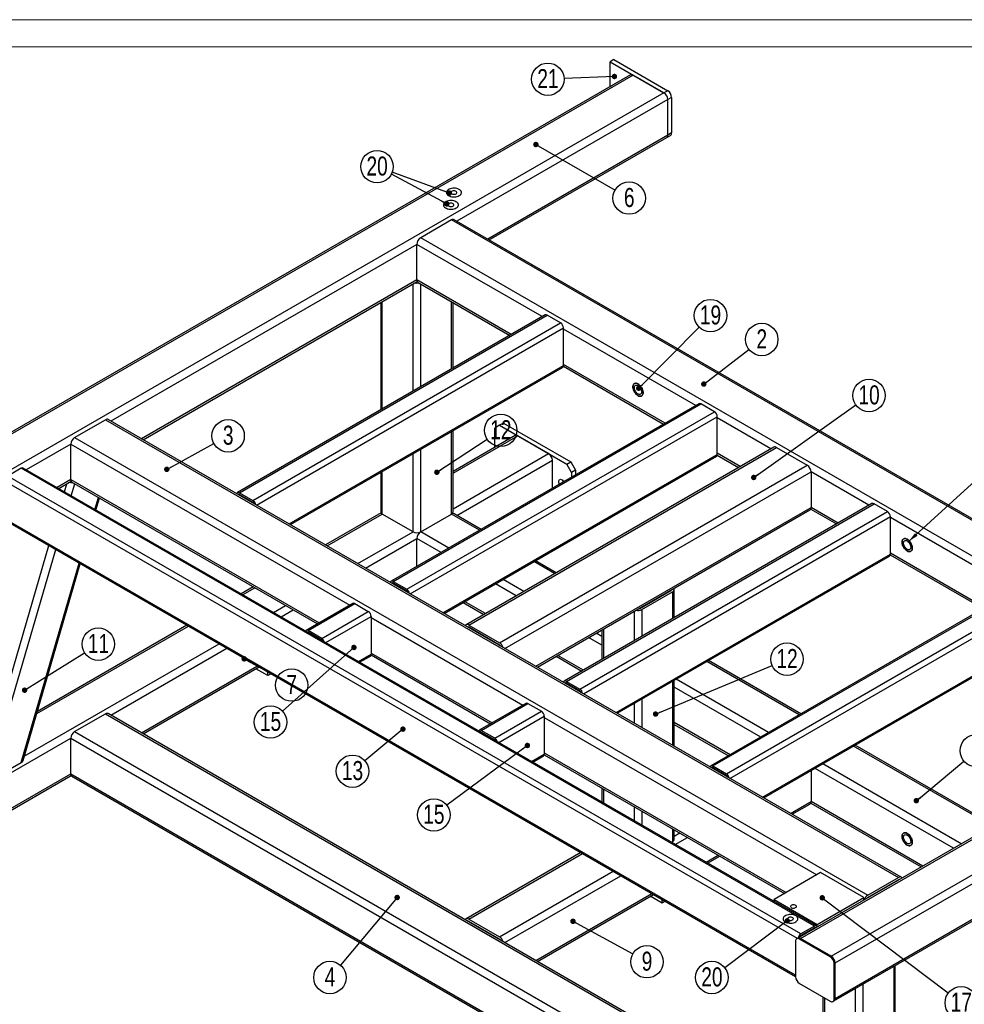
# Model space of a CAD drawing. Header units: millimetres. Extents: x 0 to 841, y 0 to 594.
# Tile 6 of 14: x 91 to 265, y 413 to 594. Entities that reach past the tile are written whole.
import ezdxf

# ---------------------------------------------------------------- set-up
doc = ezdxf.new("R2010")
doc.units = ezdxf.units.MM
doc.layers.add('NOTES', color=6, linetype='Continuous')
doc.layers.add('TRAIT-FORT', color=4, linetype='Continuous', lineweight=25)
doc.styles.add('SLDTEXTSTYLE0', font='TXT', dxfattribs={"width": 0.75})
doc.dimstyles.new('SLDDIMSTYLE5', dxfattribs={"dimtxt": 0.18, "dimasz": 1, "dimexe": 0, "dimexo": 0.0625, "dimgap": 0, "dimtad": 0, "dimtih": 1, "dimtoh": 1, "dimdec": 0, "dimrnd": 1e-09, "dimzin": 0, "dimdsep": 46, "dimtxsty": 'Standard', "dimblk1": 'DOT', "dimblk2": 'DOT', "dimsah": 1, "dimcen": 0.09, "dimadec": 0, "dimazin": 0, "dimtfac": 1, "dimtdec": 0, "dimtofl": 0, "dimtmove": 0, "dimatfit": 3, "dimldrblk": 'DOT', "dimfxl": 1, "dimfrac": 2, "dimtolj": 1, "dimtzin": 0, "dimarcsym": 0})
doc.dimstyles.new('SLDDIMSTYLE6', dxfattribs={"dimtxt": 0.18, "dimasz": 2, "dimexe": 0, "dimexo": 0.0625, "dimgap": 0, "dimtad": 0, "dimtih": 1, "dimtoh": 1, "dimdec": 0, "dimrnd": 1e-09, "dimzin": 0, "dimdsep": 46, "dimtxsty": 'Standard', "dimsah": 1, "dimcen": 0.09, "dimadec": 0, "dimazin": 0, "dimtfac": 2, "dimtdec": 0, "dimtofl": 0, "dimtmove": 0, "dimatfit": 3, "dimfxl": 1, "dimfrac": 2, "dimtolj": 1, "dimtzin": 0, "dimarcsym": 0})

# ---------------------------------------------------------------- blocks, each defined once
blk = doc.blocks.new('SW_NOTE_3')
at = {"layer": 'NOTES', "color": 0}
blk.add_circle((2.36, 1.82), 2.98, dxfattribs=at)
at = {"layer": 'NOTES', "color": 0, "insert": (2.37, 3.68), "char_height": 3.5, "attachment_point": 2, "style": 'SLDTEXTSTYLE0'}
blk.add_mtext('2', dxfattribs=at)
blk = doc.blocks.new('_Dot')
at = {"color": 0, "linetype": 'ByBlock', "lineweight": -2}
blk.add_line((-0.5, 0), (-1, 0), dxfattribs=at)
at = {"color": 0, "linetype": 'ByBlock', "const_width": 0.5}
blk.add_lwpolyline([(-0.25, 0, 1), (0.25, 0, 1)], format="xyb", close=True, dxfattribs=at)
blk = doc.blocks.new('SW_NOTE_4')
at = {"layer": 'NOTES', "color": 0}
blk.add_circle((-1.92, -2.28), 2.98, dxfattribs=at)
at = {"layer": 'NOTES', "color": 0, "insert": (-1.91, -0.42), "char_height": 3.5, "attachment_point": 2, "style": 'SLDTEXTSTYLE0'}
blk.add_mtext('4', dxfattribs=at)
blk = doc.blocks.new('SW_NOTE_5')
at = {"layer": 'NOTES', "color": 0}
blk.add_circle((2.29, 1.91), 2.98, dxfattribs=at)
at = {"layer": 'NOTES', "color": 0, "insert": (2.29, 3.77), "char_height": 3.5, "attachment_point": 2, "style": 'SLDTEXTSTYLE0'}
blk.add_mtext('1', dxfattribs=at)
blk = doc.blocks.new('SW_NOTE_7')
at = {"layer": 'NOTES', "color": 0}
blk.add_circle((2.58, -1.48), 2.98, dxfattribs=at)
at = {"layer": 'NOTES', "color": 0, "insert": (2.59, 0.38), "char_height": 3.5, "attachment_point": 2, "style": 'SLDTEXTSTYLE0'}
blk.add_mtext('6', dxfattribs=at)
blk = doc.blocks.new('SW_NOTE_8')
at = {"layer": 'NOTES', "color": 0}
blk.add_circle((2.61, 1.43), 2.98, dxfattribs=at)
at = {"layer": 'NOTES', "color": 0, "insert": (2.62, 3.29), "char_height": 3.5, "attachment_point": 2, "style": 'SLDTEXTSTYLE0'}
blk.add_mtext('3', dxfattribs=at)
blk = doc.blocks.new('SW_NOTE_9')
at = {"layer": 'NOTES', "color": 0}
blk.add_circle((2.61, -1.44), 2.98, dxfattribs=at)
at = {"layer": 'NOTES', "color": 0, "insert": (2.61, 0.42), "char_height": 3.5, "attachment_point": 2, "style": 'SLDTEXTSTYLE0'}
blk.add_mtext('7', dxfattribs=at)
blk = doc.blocks.new('SW_NOTE_10')
at = {"layer": 'NOTES', "color": 0}
blk.add_circle((2.61, -1.43), 2.98, dxfattribs=at)
at = {"layer": 'NOTES', "color": 0, "insert": (2.62, 0.43), "char_height": 3.5, "attachment_point": 2, "style": 'SLDTEXTSTYLE0'}
blk.add_mtext('9', dxfattribs=at)
blk = doc.blocks.new('SW_NOTE_14')
at = {"layer": 'NOTES', "color": 0}
blk.add_circle((-2.29, -1.91), 2.98, dxfattribs=at)
at = {"layer": 'NOTES', "color": 0, "insert": (-2.28, -0.04), "char_height": 3.5, "attachment_point": 2, "style": 'SLDTEXTSTYLE0'}
blk.add_mtext('13', dxfattribs=at)
blk = doc.blocks.new('SW_NOTE_15')
at = {"layer": 'NOTES', "color": 0}
blk.add_circle((-2.39, -1.78), 2.98, dxfattribs=at)
at = {"layer": 'NOTES', "color": 0, "insert": (-2.38, 0.09), "char_height": 3.5, "attachment_point": 2, "style": 'SLDTEXTSTYLE0'}
blk.add_mtext('15', dxfattribs=at)
blk = doc.blocks.new('SW_NOTE_16')
at = {"layer": 'NOTES', "color": 0}
blk.add_circle((-2.22, -1.99), 2.98, dxfattribs=at)
at = {"layer": 'NOTES', "color": 0, "insert": (-2.21, -0.12), "char_height": 3.5, "attachment_point": 2, "style": 'SLDTEXTSTYLE0'}
blk.add_mtext('15', dxfattribs=at)
blk = doc.blocks.new('SW_NOTE_17')
at = {"layer": 'NOTES', "color": 0}
blk.add_circle((2.53, 1.58), 2.98, dxfattribs=at)
at = {"layer": 'NOTES', "color": 0, "insert": (2.54, 3.44), "char_height": 3.5, "attachment_point": 2, "style": 'SLDTEXTSTYLE0'}
blk.add_mtext('11', dxfattribs=at)
blk = doc.blocks.new('SW_NOTE_20')
at = {"layer": 'NOTES', "color": 0}
blk.add_circle((2.49, 1.64), 2.98, dxfattribs=at)
at = {"layer": 'NOTES', "color": 0, "insert": (2.5, 3.5), "char_height": 3.5, "attachment_point": 2, "style": 'SLDTEXTSTYLE0'}
blk.add_mtext('12', dxfattribs=at)
blk = doc.blocks.new('SW_NOTE_21')
at = {"layer": 'NOTES', "color": 0}
blk.add_circle((2.75, 1.15), 2.98, dxfattribs=at)
at = {"layer": 'NOTES', "color": 0, "insert": (2.76, 3.01), "char_height": 3.5, "attachment_point": 2, "style": 'SLDTEXTSTYLE0'}
blk.add_mtext('12', dxfattribs=at)
blk = doc.blocks.new('SW_NOTE_22')
at = {"layer": 'NOTES', "color": 0}
blk.add_circle((2.43, 1.73), 2.98, dxfattribs=at)
at = {"layer": 'NOTES', "color": 0, "insert": (2.44, 3.59), "char_height": 3.5, "attachment_point": 2, "style": 'SLDTEXTSTYLE0'}
blk.add_mtext('10', dxfattribs=at)
blk = doc.blocks.new('SW_NOTE_23')
at = {"layer": 'NOTES', "color": 0}
blk.add_circle((-2.98, -0.12), 2.98, dxfattribs=at)
at = {"layer": 'NOTES', "color": 0, "insert": (-2.97, 1.74), "char_height": 3.5, "attachment_point": 2, "style": 'SLDTEXTSTYLE0'}
blk.add_mtext('21', dxfattribs=at)
blk = doc.blocks.new('SW_NOTE_26')
at = {"layer": 'NOTES', "color": 0}
blk.add_circle((2.09, 2.12), 2.98, dxfattribs=at)
at = {"layer": 'NOTES', "color": 0, "insert": (2.1, 3.98), "char_height": 3.5, "attachment_point": 2, "style": 'SLDTEXTSTYLE0'}
blk.add_mtext('19', dxfattribs=at)
blk = doc.blocks.new('SW_NOTE_27')
at = {"layer": 'NOTES', "color": 0}
blk.add_circle((-2.38, -1.79), 2.98, dxfattribs=at)
at = {"layer": 'NOTES', "color": 0, "insert": (-2.37, 0.07), "char_height": 3.5, "attachment_point": 2, "style": 'SLDTEXTSTYLE0'}
blk.add_mtext('20', dxfattribs=at)
blk = doc.blocks.new('SW_NOTE_29')
at = {"layer": 'NOTES', "color": 0}
blk.add_circle((-2.63, 1.41), 2.98, dxfattribs=at)
at = {"layer": 'NOTES', "color": 0, "insert": (-2.62, 3.27), "char_height": 3.5, "attachment_point": 2, "style": 'SLDTEXTSTYLE0'}
blk.add_mtext('20', dxfattribs=at)
blk = doc.blocks.new('SW_NOTE_30')
at = {"layer": 'NOTES', "color": 0}
blk.add_circle((2.38, -1.8), 2.98, dxfattribs=at)
at = {"layer": 'NOTES', "color": 0, "insert": (2.39, 0.07), "char_height": 3.5, "attachment_point": 2, "style": 'SLDTEXTSTYLE0'}
blk.add_mtext('17', dxfattribs=at)

msp = doc.modelspace()

# ---------------------------------------------------------------- linework, layer by layer
at = {"lineweight": 18}
for p, q in [((841, 594), (0, 594)), ((836, 589), (5, 589))]:
    msp.add_line(p, q, dxfattribs=at)
at = {"layer": 'TRAIT-FORT', "lineweight": 25}
for p, q in [((200.276986, 586.658905), (199.569879, 586.250701)), ((199.569879, 581.690381), (199.569879, 586.250701)), ((199.569879, 586.250701), (209.469374, 580.535845)), ((200.276986, 586.658905), (210.176481, 580.944049)), ((203.31256, 583.850985), (81.159864, 513.333734)), ((203.81252, 583.801477), (81.659823, 513.284226)), ((209.469374, 580.535845), (203.81252, 583.801477)), ((209.469374, 580.535845), (87.316678, 510.018594)), ((210.176481, 580.944049), (209.469374, 580.535845)), ((210.883588, 579.719304), (210.176481, 579.3111)), ((210.883588, 579.719304), (210.883588, 573.186977)), ((210.176481, 579.3111), (171.401806, 556.926956)), ((210.176481, 572.778773), (210.176481, 579.3111)), ((210.176481, 572.778773), (177.059579, 553.660793)), ((177.352554, 553.491662), (209.969333, 572.320928)), ((209.969333, 572.320928), (210.67644, 572.729132)), ((210.883588, 573.186977), (210.176481, 572.778773)), ((170.401724, 557.166162), (164.74487, 553.90053)), ((316.242498, 472.974076), (170.401724, 557.166162)), ((316.742457, 473.023584), (170.901684, 557.21567)), ((164.037763, 552.675785), (107.762195, 520.188591)), ((164.037763, 546.143459), (164.037763, 552.675785)), ((187.064139, 539.382941), (164.037763, 552.675785)), ((310.585644, 469.708443), (164.74487, 553.90053)), ((164.037763, 546.143459), (113.419969, 516.922428)), ((113.712944, 516.753297), (164.101291, 545.841871)), ((163.330657, 525.681893), (163.330657, 545.396993)), ((181.406365, 536.116778), (164.037763, 546.143459)), ((164.244911, 545.685614), (181.113391, 535.947647)), ((164.74487, 526.498301), (164.74487, 545.396993)), ((157.380909, 541.962277), (157.380909, 522.247177)), ((157.673802, 522.416261), (157.673802, 542.131361)), ((170.401724, 529.763934), (170.401724, 542.131361)), ((170.694618, 529.933018), (170.694618, 541.962277)), ((187.616036, 539.701544), (131.047494, 507.04522)), ((131.422463, 507.008089), (187.991006, 539.664413)), ((190.465879, 538.235699), (187.991006, 539.664413)), ((133.897337, 505.579375), (190.465879, 538.235699)), ((134.543836, 504.727879), (190.996209, 537.317141)), ((190.996209, 530.376544), (190.996209, 537.317141)), ((215.34841, 523.054779), (190.996209, 537.113005)), ((140.555221, 501.257581), (190.996209, 530.376544)), ((140.774951, 501.130733), (190.840849, 530.03316)), ((190.983334, 530.249851), (209.397662, 519.619485)), ((209.690637, 519.788616), (190.996209, 530.580679)), ((215.900307, 523.373382), (159.331765, 490.717058)), ((159.706734, 490.679927), (216.275277, 523.336251)), ((162.181608, 489.251213), (218.750151, 521.907537)), ((218.750151, 521.907537), (216.275277, 523.336251)), ((101.10526, 517.162165), (106.762114, 520.427797)), ((106.762114, 520.427797), (252.602888, 436.235711)), ((253.102847, 436.285219), (107.262073, 520.477305)), ((162.828107, 488.399717), (219.280481, 520.988978)), ((179.947666, 519.8067), (179.240559, 519.398496)), ((179.947666, 519.8067), (192.322035, 512.663129)), ((219.280481, 514.048381), (219.280481, 520.988978)), ((229.152166, 515.08604), (219.280481, 520.784843)), ((170.401724, 503.070334), (170.401724, 518.233905)), ((170.694618, 503.478538), (170.694618, 518.402988)), ((179.240559, 519.398496), (178.356676, 518.888075)), ((178.356676, 515.348431), (178.356676, 518.888075)), ((179.240559, 519.398496), (191.614928, 512.254925)), ((101.10526, 517.162165), (246.946033, 432.970078)), ((182.099357, 517.509035), (170.694618, 510.925219)), ((170.694618, 510.58709), (182.599316, 517.459527)), ((188.256171, 514.193894), (182.599316, 517.459527)), ((100.398153, 515.93742), (92.22102, 511.216861)), ((100.398153, 509.405093), (100.398153, 515.93742)), ((100.398153, 515.93742), (151.7088, 486.316414)), ((164.74487, 499.804701), (164.74487, 514.968272)), ((229.652288, 515.374755), (173.083745, 482.71843)), ((173.583705, 482.668922), (230.152247, 515.325247)), ((230.152247, 515.325247), (235.809102, 512.059614)), ((163.330657, 499.804701), (163.330657, 514.151864)), ((168.839492, 484.929418), (219.280481, 514.048381)), ((169.059223, 484.80257), (219.12512, 513.704998)), ((170.694618, 504.055825), (188.256171, 514.193894)), ((171.401806, 502.831127), (188.963277, 512.969149)), ((188.963277, 507.822966), (188.963277, 512.969149)), ((191.614928, 512.254925), (192.322035, 512.663129)), ((192.322035, 512.663129), (193.205918, 511.132198)), ((219.267605, 513.921688), (223.201418, 511.650747)), ((223.494392, 511.819877), (219.280481, 514.252517)), ((91.294153, 511.498334), (88.819279, 510.069619)), ((237.134927, 427.306247), (91.294153, 511.498334)), ((237.509896, 427.343378), (91.669123, 511.535465)), ((157.380909, 510.717148), (157.380909, 503.478538)), ((157.673802, 503.070334), (157.673802, 510.886232)), ((179.240559, 479.40329), (235.809102, 512.059614)), ((180.24064, 478.347675), (236.516208, 510.834869)), ((192.498811, 510.723994), (191.614928, 512.254925)), ((193.205918, 511.132198), (192.498811, 510.723994)), ((192.498811, 510.723994), (192.498811, 509.863986)), ((193.205918, 511.132198), (193.205918, 510.27219)), ((236.516208, 510.834869), (236.516208, 504.302543)), ((247.168216, 504.685596), (236.516208, 510.834869)), ((234.013554, 425.026037), (88.288949, 509.151061)), ((234.660053, 425.877533), (88.819279, 510.069619)), ((100.398153, 509.405093), (97.878793, 507.950698)), ((98.171768, 507.781568), (100.461681, 509.103506)), ((100.398153, 509.405093), (146.051026, 483.050251)), ((100.6053, 508.947249), (145.758052, 482.88112)), ((99.247766, 507.160407), (99.682426, 508.653652)), ((100.498078, 506.438617), (101.138674, 508.639339)), ((104.843723, 503.92993), (105.484319, 506.130651)), ((105.028284, 503.823385), (105.66888, 506.024106)), ((131.273467, 506.615823), (131.422506, 506.701861)), ((131.422463, 507.008089), (133.897337, 505.579375)), ((131.422463, 506.701886), (133.897337, 505.273172)), ((185.898414, 475.081512), (236.516208, 504.302543)), ((186.191389, 474.912382), (236.309061, 503.844698)), ((247.720112, 505.0042), (191.15157, 472.347875)), ((191.526539, 472.310744), (248.095082, 504.967069)), ((194.001413, 470.88203), (250.569956, 503.538354)), ((236.452681, 504.000955), (241.217467, 501.250303)), ((241.510442, 501.419433), (236.516208, 504.302543)), ((250.569956, 503.538354), (248.095082, 504.967069)), ((233.687781, 418.273505), (88.288949, 502.210464)), ((88.44431, 501.86708), (233.687781, 418.019809)), ((157.44444, 503.276054), (147.251592, 497.391848)), ((147.544451, 497.222784), (157.673802, 503.070334)), ((163.330657, 499.804701), (157.673802, 503.070334)), ((164.74487, 499.804701), (170.401724, 503.070334)), ((175.566155, 500.088971), (170.401724, 503.070334)), ((175.859014, 500.258036), (170.901684, 503.119842)), ((194.647912, 470.030534), (251.100286, 502.619796)), ((251.100286, 495.679199), (251.100286, 502.619796)), ((274.126662, 489.122817), (251.100286, 502.415661)), ((153.201305, 493.957151), (163.330657, 499.804701)), ((169.9093, 496.823339), (164.74487, 499.804701)), ((154.615634, 493.140677), (164.037763, 498.579956)), ((164.037763, 493.433773), (164.037763, 498.579956)), ((168.494972, 496.006865), (164.037763, 498.579956)), ((83.730685, 453.852616), (96.374392, 497.289142)), ((85.200431, 453.884674), (97.624704, 496.567352)), ((189.66277, 492.289297), (185.845394, 494.493021)), ((200.659297, 466.560236), (251.100286, 495.679199)), ((200.879028, 466.433388), (250.944925, 495.335815)), ((356.224402, 495.576858), (234.071705, 425.059607)), ((234.571665, 425.010099), (356.724361, 495.52735)), ((251.08741, 495.552506), (268.175913, 485.687523)), ((268.468888, 485.856654), (251.100286, 495.883334)), ((91.301545, 457.406772), (101.970349, 494.058664)), ((91.619786, 457.759472), (102.15491, 493.952119)), ((189.36991, 492.120233), (185.552535, 494.323957)), ((183.713056, 488.8546), (179.89568, 491.058324)), ((240.228519, 421.744467), (362.381215, 492.261717)), ((240.935626, 420.519722), (363.088322, 491.036973)), ((133.936801, 489.705383), (131.710416, 488.420118)), ((132.003275, 488.251054), (134.229661, 489.536319)), ((159.557738, 490.287661), (159.706777, 490.373699)), ((159.706734, 490.679927), (162.181608, 489.251213)), ((162.181608, 488.94501), (159.706734, 490.373724)), ((182.298727, 488.038126), (178.481352, 490.24185)), ((205.049957, 485.729126), (210.706811, 488.994758)), ((210.706811, 489.064834), (210.706811, 488.994758)), ((211.353257, 484.010061), (211.353257, 489.19886)), ((274.678558, 489.44142), (218.110016, 456.785096)), ((218.484985, 456.747965), (275.053528, 489.404289)), ((205.40351, 485.525024), (211.060364, 488.790656)), ((211.060364, 488.790656), (211.060364, 483.840978)), ((220.959859, 455.31925), (277.528402, 487.975575)), ((137.66013, 484.985421), (139.886515, 486.270686)), ((139.074458, 484.168947), (141.300843, 485.454212)), ((152.260697, 486.635017), (143.687027, 481.685543)), ((144.061997, 481.648412), (152.635666, 486.597886)), ((152.635666, 486.597886), (155.11054, 485.169172)), ((172.530604, 486.806556), (176.347979, 484.602832)), ((176.640954, 484.771963), (172.823578, 486.975687)), ((205.049957, 485.799201), (205.049957, 485.729126)), ((205.40351, 485.525024), (205.40351, 480.575345)), ((221.606358, 454.467755), (278.058732, 487.057016)), ((146.53687, 480.219698), (155.11054, 485.169172)), ((147.286931, 479.427987), (155.64087, 484.250613)), ((155.64087, 484.250613), (155.64087, 477.310016)), ((155.64087, 484.046478), (183.528605, 467.947231)), ((203.989296, 485.186895), (203.989296, 479.758937)), ((240.728478, 413.529551), (362.881175, 484.046801)), ((240.935626, 413.987395), (363.088322, 484.504646)), ((94.131451, 466.388115), (122.016895, 482.486039)), ((121.724036, 482.655103), (94.249755, 466.794539)), ((173.523126, 482.225614), (173.583762, 482.260619)), ((173.583705, 482.668922), (179.240559, 479.40329)), ((179.240559, 478.995019), (173.583705, 482.260652)), ((198.039549, 481.752179), (198.039549, 476.324221)), ((198.332442, 481.921263), (198.332442, 476.493305)), ((144.016563, 481.315931), (144.06204, 481.342184)), ((146.53687, 480.219698), (144.061997, 481.648412)), ((146.53687, 479.913495), (144.061997, 481.342209)), ((198.039549, 478.951143), (195.613518, 480.351661)), ((198.039549, 480.584092), (197.027846, 481.168136)), ((227.617743, 450.997456), (278.058732, 480.116419)), ((91.846305, 458.537664), (127.67375, 479.220407)), ((107.762195, 466.092762), (129.088078, 478.403932)), ((179.1809, 478.959451), (179.241535, 478.994455)), ((227.837474, 450.870608), (277.903371, 479.773036)), ((153.298316, 475.957689), (155.64087, 477.310016)), ((153.518047, 475.830841), (155.48551, 476.966633)), ((155.627995, 477.183323), (177.577857, 464.511938)), ((155.64087, 477.514152), (177.870832, 464.681068)), ((189.66277, 476.916367), (194.364029, 474.202388)), ((194.657003, 474.371519), (189.955744, 477.085498)), ((113.419969, 462.826599), (134.745852, 475.137769)), ((113.712944, 462.657469), (135.038826, 474.968639)), ((136.637376, 473.37183), (134.455074, 474.631646)), ((234.344406, 466.157009), (217.37234, 475.954774)), ((234.637265, 466.326074), (217.665199, 476.123839)), ((136.637376, 473.37183), (136.637376, 474.045816)), ((137.221128, 473.708823), (136.637376, 473.37183)), ((228.687551, 462.891377), (211.715486, 472.689142)), ((191.377543, 471.918478), (191.526583, 472.004517)), ((191.526539, 472.310744), (194.001413, 470.88203)), ((194.001413, 470.575827), (191.526539, 472.004541)), ((211.060364, 472.310948), (211.060364, 460.555827)), ((211.353257, 460.386744), (211.353257, 472.480032)), ((227.273223, 462.074902), (211.353257, 471.265303)), ((205.40351, 469.045316), (205.40351, 463.82146)), ((184.080502, 468.265835), (175.506832, 463.316361)), ((175.881802, 463.279229), (184.455472, 468.228704)), ((184.455472, 468.228704), (186.930345, 466.799989)), ((203.989296, 468.228908), (203.989296, 464.637868)), ((101.10526, 463.066336), (106.762114, 466.331969)), ((106.762114, 466.331969), (238.698189, 390.166894)), ((238.698189, 390.505022), (107.262073, 466.381477)), ((178.356676, 461.850515), (186.930345, 466.799989)), ((179.106737, 461.058805), (187.460675, 465.881431)), ((187.460675, 465.881431), (187.460675, 458.940834)), ((187.460675, 465.677296), (237.576754, 436.745899)), ((221.615449, 458.808739), (211.353257, 464.732976)), ((211.353257, 464.394715), (221.322475, 458.639609)), ((82.720483, 451.63649), (100.398153, 461.841591)), ((100.398153, 461.841591), (245.355043, 378.15976)), ((100.398153, 455.309265), (100.398153, 461.841591)), ((101.10526, 463.066336), (238.698189, 383.635629)), ((175.836368, 462.946748), (175.881845, 462.973002)), ((178.356676, 461.850515), (175.881802, 463.279229)), ((178.356676, 461.544312), (175.881802, 462.973027)), ((269.803307, 445.687022), (244.330786, 460.391995)), ((270.096166, 445.856086), (244.623645, 460.561059)), ((185.118121, 457.588506), (187.460675, 458.940834)), ((185.337852, 457.461658), (187.305315, 458.59745)), ((187.4478, 458.814141), (231.626005, 433.310606)), ((187.460675, 459.144969), (231.91898, 433.479736)), ((85.200431, 453.884674), (91.301545, 457.406772)), ((218.335989, 456.355698), (218.485029, 456.441737)), ((218.484985, 456.747965), (220.959859, 455.31925)), ((218.484985, 456.441762), (220.959859, 455.013048)), ((264.146452, 442.421389), (238.673932, 457.126362)), ((82.513336, 444.646318), (100.461681, 455.007677)), ((82.720483, 445.104163), (100.398153, 455.309265)), ((100.398153, 455.309265), (245.355043, 371.627433)), ((100.6053, 454.85142), (245.355043, 371.289172)), ((236.516208, 455.880735), (236.516208, 450.206714)), ((262.732124, 441.604915), (237.259603, 456.309888)), ((198.039549, 452.699654), (198.039549, 450.129125)), ((198.332442, 452.530571), (198.332442, 449.960041)), ((203.989296, 449.264938), (203.989296, 446.694408)), ((232.751853, 448.033598), (236.516208, 450.206714)), ((233.044827, 447.864467), (236.309061, 449.748869)), ((236.452681, 449.905127), (256.781376, 438.169621)), ((257.07435, 438.338751), (236.516208, 450.206714)), ((205.40351, 448.44853), (205.40351, 445.878)), ((211.060364, 445.182898), (211.060364, 442.860235)), ((211.353257, 443.268439), (211.353257, 445.013814)), ((211.353257, 443.845727), (212.36496, 444.42977)), ((210.845682, 442.736302), (211.060364, 442.860235)), ((211.552903, 442.328031), (213.779289, 443.613296)), ((194.202481, 440.814188), (173.083745, 428.622601)), ((173.583705, 428.573093), (194.49534, 440.645124)), ((217.210677, 439.061868), (219.437062, 440.347133)), ((217.503652, 438.892737), (219.730037, 440.178002)), ((179.240559, 425.307461), (200.152195, 437.379491)), ((180.24064, 424.251847), (201.566523, 436.563017)), ((238.283975, 437.15417), (229.710306, 432.204696)), ((246.238927, 432.561874), (238.283975, 437.15417)), ((246.946033, 432.970078), (252.602888, 436.235711)), ((252.602888, 435.82744), (246.946033, 432.561808)), ((252.60283, 435.827407), (252.663467, 435.792403)), ((185.898414, 420.985683), (207.224297, 433.296853)), ((186.191389, 420.816553), (207.517271, 433.127723)), ((209.115821, 431.530914), (206.933519, 432.79073)), ((209.115821, 431.530914), (209.115821, 432.2049)), ((209.699573, 431.867907), (209.115821, 431.530914)), ((229.710306, 431.845986), (229.710306, 432.204696)), ((229.710306, 432.204696), (237.665257, 427.6124)), ((237.665257, 427.6124), (246.238927, 432.561874)), ((246.238927, 432.083595), (246.238927, 432.561874)), ((246.945058, 432.561243), (247.005693, 432.526239)), ((173.523126, 428.129785), (173.583762, 428.16479)), ((173.583705, 428.573093), (179.240559, 425.307461)), ((179.240559, 424.89919), (173.583705, 428.164823)), ((237.665257, 427.13412), (237.665257, 427.6124)), ((237.134927, 427.306247), (234.660053, 425.877533)), ((237.134927, 427.000044), (234.660053, 425.57133)), ((237.283923, 426.913981), (237.134884, 427.000019)), ((179.1809, 424.863622), (179.241535, 424.898626)), ((233.687781, 424.499711), (233.687781, 417.967385)), ((234.071705, 425.059607), (233.894929, 424.957556)), ((234.394888, 424.908048), (234.571665, 425.010099)), ((240.051742, 421.642416), (234.394888, 424.908048)), ((240.228519, 421.744467), (234.571665, 425.010099)), ((240.051742, 421.642416), (240.228519, 421.744467)), ((240.758849, 420.417671), (240.935626, 420.519722)), ((240.758849, 413.885344), (240.758849, 420.417671)), ((240.935626, 413.987395), (240.935626, 420.519722)), ((251.719004, 419.874246), (251.719004, 382.650137)), ((252.011897, 383.058341), (252.011897, 420.04333)), ((234.394888, 416.74264), (240.051742, 413.477008)), ((246.06215, 416.608614), (246.06215, 379.384505)), ((244.647936, 415.792206), (244.647936, 379.384505)), ((238.698189, 414.258397), (238.698189, 383.058341)), ((238.991082, 414.089314), (238.991082, 382.650137)), ((240.551702, 413.4275), (240.728478, 413.529551)), ((240.758849, 413.885344), (240.935626, 413.987395))]:
    msp.add_line(p, q, dxfattribs=at)
at = {"layer": 'TRAIT-FORT', "lineweight": 25, "flags": 128}
for points in [[(171.834765, 561.645539), (171.992746, 561.754779), (172.114399, 561.878548), (172.195816, 562.012869), (172.234378, 562.153423), (172.228847, 562.295693), (172.1794, 562.435107), (172.087627, 562.567183), (171.956477, 562.687677), (171.790165, 562.792716), (171.594037, 562.878924), (171.374397, 562.943529), (171.138303, 562.984457), (170.893345, 563.00039), (170.647395, 562.990817), (170.408359, 562.956046), (170.183919, 562.897194), (169.981289, 562.816153), (169.806981, 562.715527), (169.666599, 562.598551), (169.564653, 562.468985), (169.504421, 562.330992), (169.487839, 562.189008), (169.515439, 562.047597), (169.586335, 561.911303), (169.698247, 561.784508), (169.847579, 561.671285), (170.029531, 561.575276), (170.238256, 561.499564), (170.467044, 561.446585), (170.708542, 561.41804), (170.954988, 561.414846), (171.198461, 561.437108), (171.431136, 561.484109), (171.645534, 561.554338), (171.834765, 561.645539)], [(171.834765, 561.645539), (171.992746, 561.754779), (172.114399, 561.878548), (172.195816, 562.012869), (172.234378, 562.153423), (172.228847, 562.295693), (172.1794, 562.435107), (172.087627, 562.567183), (171.956477, 562.687677), (171.790165, 562.792716), (171.594037, 562.878924), (171.374397, 562.943529), (171.138303, 562.984457), (170.893345, 563.00039), (170.647395, 562.990817), (170.408359, 562.956046), (170.183919, 562.897194), (169.981289, 562.816153), (169.806981, 562.715527), (169.666599, 562.598551), (169.564653, 562.468985), (169.504421, 562.330992), (169.487839, 562.189008), (169.515439, 562.047597), (169.586335, 561.911303), (169.698247, 561.784508), (169.847579, 561.671285), (170.029531, 561.575276), (170.238256, 561.499564), (170.467044, 561.446585), (170.708542, 561.41804), (170.954988, 561.414846), (171.198461, 561.437108), (171.431136, 561.484109), (171.645534, 561.554338), (171.834765, 561.645539)], [(171.238143, 561.989961), (171.332179, 562.063515), (171.384481, 562.149803), (171.390402, 562.241157), (171.349417, 562.32946), (171.265165, 562.406865), (171.145135, 562.466496), (170.99999, 562.503053), (170.842629, 562.513289), (170.687032, 562.496293), (170.547026, 562.453576), (170.43505, 562.388934), (170.361055, 562.30811), (170.331614, 562.218286), (170.349345, 562.127443), (170.412671, 562.043653), (170.515965, 561.974361), (170.65005, 561.925724), (170.803012, 561.902063), (170.961258, 561.905482), (171.110729, 561.935675), (171.238143, 561.989961)], [(171.273499, 559.377455), (171.43148, 559.486695), (171.553133, 559.610465), (171.63455, 559.744785), (171.673112, 559.885339), (171.667581, 560.027609), (171.618134, 560.167023), (171.526361, 560.2991), (171.395211, 560.419594), (171.228899, 560.524632), (171.032771, 560.61084), (170.813131, 560.675446), (170.577037, 560.716373), (170.332079, 560.732306), (170.086129, 560.722733), (169.847093, 560.687962), (169.622653, 560.62911), (169.420023, 560.548069), (169.245715, 560.447444), (169.105333, 560.330468), (169.003387, 560.200901), (168.943155, 560.062908), (168.926573, 559.920925), (168.954173, 559.779513), (169.025069, 559.64322), (169.136981, 559.516424), (169.286313, 559.403202), (169.468265, 559.307192), (169.67699, 559.231481), (169.905778, 559.178501), (170.147276, 559.149956), (170.393722, 559.146763), (170.637195, 559.169024), (170.86987, 559.216025), (171.084268, 559.286254), (171.273499, 559.377455)], [(171.273499, 559.377455), (171.43148, 559.486695), (171.553133, 559.610465), (171.63455, 559.744785), (171.673112, 559.885339), (171.667581, 560.027609), (171.618134, 560.167023), (171.526361, 560.2991), (171.395211, 560.419594), (171.228899, 560.524632), (171.032771, 560.61084), (170.813131, 560.675446), (170.577037, 560.716373), (170.332079, 560.732306), (170.086129, 560.722733), (169.847093, 560.687962), (169.622653, 560.62911), (169.420023, 560.548069), (169.245715, 560.447444), (169.105333, 560.330468), (169.003387, 560.200901), (168.943155, 560.062908), (168.926573, 559.920925), (168.954173, 559.779513), (169.025069, 559.64322), (169.136981, 559.516424), (169.286313, 559.403202), (169.468265, 559.307192), (169.67699, 559.231481), (169.905778, 559.178501), (170.147276, 559.149956), (170.393722, 559.146763), (170.637195, 559.169024), (170.86987, 559.216025), (171.084268, 559.286254), (171.273499, 559.377455)], [(170.676877, 559.721877), (170.770913, 559.795431), (170.823215, 559.881719), (170.829136, 559.973073), (170.78815, 560.061376), (170.703899, 560.138781), (170.583869, 560.198412), (170.438724, 560.234969), (170.281363, 560.245205), (170.125766, 560.228209), (169.98576, 560.185493), (169.873784, 560.120851), (169.799789, 560.040027), (169.770348, 559.950203), (169.788079, 559.85936), (169.851405, 559.77557), (169.954699, 559.706277), (170.088784, 559.65764), (170.241746, 559.63398), (170.399992, 559.637398), (170.549463, 559.667591), (170.676877, 559.721877)], [(204.696403, 527.009598), (204.525869, 527.089798), (204.361143, 527.13077), (204.207833, 527.13112), (204.071161, 527.090836), (203.955781, 527.01129), (203.865622, 526.89519), (203.803754, 526.746491), (203.772285, 526.570256), (203.772285, 526.372486), (203.803754, 526.159916), (203.865622, 525.939786), (203.955781, 525.719591), (204.071161, 525.50683), (204.207833, 525.308748), (204.361143, 525.132091), (204.525869, 524.982874), (204.696403, 524.866179), (204.866937, 524.78598), (205.031664, 524.745007), (205.184973, 524.744657), (205.321645, 524.784941), (205.437025, 524.864487), (205.527184, 524.980587), (205.589052, 525.129286), (205.620522, 525.305521), (205.620522, 525.503291), (205.589052, 525.715861), (205.527184, 525.935991), (205.437025, 526.156186), (205.321645, 526.368947), (205.184973, 526.567029), (205.031664, 526.743687), (204.866937, 526.892903), (204.696403, 527.009598)], [(204.696403, 527.009598), (204.866937, 526.892903), (205.031664, 526.743687), (205.184973, 526.567029), (205.321645, 526.368947), (205.437025, 526.156186), (205.527184, 525.935991), (205.589052, 525.715861), (205.620522, 525.503291), (205.620522, 525.305521), (205.589052, 525.129286), (205.527184, 524.980587), (205.437025, 524.864487), (205.321645, 524.784941), (205.184973, 524.744657), (205.031664, 524.745007), (204.866937, 524.78598), (204.696403, 524.866179), (204.525869, 524.982874), (204.361143, 525.132091), (204.207833, 525.308748), (204.071161, 525.50683), (203.955781, 525.719591), (203.865622, 525.939786), (203.803754, 526.159916), (203.772285, 526.372486), (203.772285, 526.570256), (203.803754, 526.746491), (203.865622, 526.89519), (203.955781, 527.01129), (204.071161, 527.090836), (204.207833, 527.13112), (204.361143, 527.13077), (204.525869, 527.089798), (204.696403, 527.009598)], [(204.696403, 526.703396), (204.83891, 526.603231), (204.974753, 526.471956), (205.097581, 526.315708), (205.20165, 526.141794), (205.282095, 525.958346), (205.335153, 525.773941), (205.358344, 525.597202), (205.350583, 525.436393), (205.312234, 525.299034), (205.245089, 525.191547), (205.152288, 525.118957), (205.03817, 525.08466), (204.908072, 525.090259), (204.768077, 525.135493), (204.62473, 525.218245), (204.484734, 525.334647), (204.354636, 525.479256), (204.240519, 525.645311), (204.147718, 525.825045), (204.080573, 526.010057), (204.042223, 526.191693), (204.034463, 526.361462), (204.057654, 526.511426), (204.110712, 526.634571), (204.191156, 526.72514), (204.295226, 526.778898), (204.418053, 526.793332), (204.553897, 526.767766), (204.696403, 526.703396)], [(190.229388, 508.553876), (190.173598, 508.694284), (190.127838, 508.871714), (190.112326, 509.039654), (190.127838, 509.189684), (190.173598, 509.314281), (190.247311, 509.407196), (190.34528, 509.463771), (190.462592, 509.481168), (190.593367, 509.458515), (190.731044, 509.396949)], [(130.905009, 506.828529), (130.932502, 506.912889), (130.98151, 506.990475), (131.047463, 507.045202), (131.127827, 507.07497), (131.219514, 507.078632), (131.319001, 507.056049), (131.422463, 507.008089)], [(254.193878, 498.435314), (254.023344, 498.515514), (253.858618, 498.556486), (253.705308, 498.556836), (253.568636, 498.516552), (253.453256, 498.437006), (253.363097, 498.320906), (253.301229, 498.172207), (253.269759, 497.995972), (253.269759, 497.798202), (253.301229, 497.585633), (253.363097, 497.365502), (253.453256, 497.145307), (253.568636, 496.932546), (253.705308, 496.734464), (253.858618, 496.557807), (254.023344, 496.40859), (254.193878, 496.291895), (254.364412, 496.211696), (254.529138, 496.170723), (254.682448, 496.170373), (254.81912, 496.210657), (254.9345, 496.290203), (255.024659, 496.406303), (255.086527, 496.555002), (255.117997, 496.731237), (255.117997, 496.929007), (255.086527, 497.141577), (255.024659, 497.361707), (254.9345, 497.581902), (254.81912, 497.794663), (254.682448, 497.992745), (254.529138, 498.169403), (254.364412, 498.318619), (254.193878, 498.435314)], [(254.193878, 498.435314), (254.364412, 498.318619), (254.529138, 498.169403), (254.682448, 497.992745), (254.81912, 497.794663), (254.9345, 497.581902), (255.024659, 497.361707), (255.086527, 497.141577), (255.117997, 496.929007), (255.117997, 496.731237), (255.086527, 496.555002), (255.024659, 496.406303), (254.9345, 496.290203), (254.81912, 496.210657), (254.682448, 496.170373), (254.529138, 496.170723), (254.364412, 496.211696), (254.193878, 496.291895), (254.023344, 496.40859), (253.858618, 496.557807), (253.705308, 496.734464), (253.568636, 496.932546), (253.453256, 497.145307), (253.363097, 497.365502), (253.301229, 497.585633), (253.269759, 497.798202), (253.269759, 497.995972), (253.301229, 498.172207), (253.363097, 498.320906), (253.453256, 498.437006), (253.568636, 498.516552), (253.705308, 498.556836), (253.858618, 498.556486), (254.023344, 498.515514), (254.193878, 498.435314)], [(254.193878, 498.129112), (254.336385, 498.028947), (254.472228, 497.897672), (254.595056, 497.741425), (254.699125, 497.567511), (254.779569, 497.384062), (254.832627, 497.199657), (254.855818, 497.022918), (254.848058, 496.862109), (254.809708, 496.72475), (254.742563, 496.617263), (254.649763, 496.544673), (254.535645, 496.510376), (254.405547, 496.515976), (254.265551, 496.561209), (254.122204, 496.643961), (253.982209, 496.760363), (253.852111, 496.904972), (253.737993, 497.071027), (253.645192, 497.250761), (253.578048, 497.435773), (253.539698, 497.617409), (253.531938, 497.787178), (253.555128, 497.937142), (253.608187, 498.060287), (253.688631, 498.150856), (253.7927, 498.204614), (253.915528, 498.219048), (254.051371, 498.193482), (254.193878, 498.129112)], [(159.706734, 490.679927), (159.603272, 490.727887), (159.503786, 490.75047), (159.412099, 490.746807), (159.331734, 490.71704), (159.265781, 490.662312), (159.216773, 490.584727), (159.18928, 490.500367)], [(191.526539, 472.310744), (191.423077, 472.358704), (191.323591, 472.381287), (191.231904, 472.377625), (191.151539, 472.347858), (191.085586, 472.29313), (191.036578, 472.215545), (191.009085, 472.131185)], [(217.967531, 456.568405), (217.995024, 456.652765), (218.044032, 456.73035), (218.109985, 456.785078), (218.19035, 456.814845), (218.282037, 456.818508), (218.381523, 456.795925), (218.484985, 456.747965)], [(254.193878, 444.339486), (254.023344, 444.419685), (253.858618, 444.460657), (253.705308, 444.461007), (253.568636, 444.420723), (253.453256, 444.341177), (253.363097, 444.225078), (253.301229, 444.076378), (253.269759, 443.900143), (253.269759, 443.702373), (253.301229, 443.489804), (253.363097, 443.269673), (253.453256, 443.049478), (253.568636, 442.836717), (253.705308, 442.638635), (253.858618, 442.461978), (254.023344, 442.312761), (254.193878, 442.196066), (254.364412, 442.115867), (254.529138, 442.074895), (254.682448, 442.074544), (254.81912, 442.114828), (254.9345, 442.194374), (255.024659, 442.310474), (255.086527, 442.459173), (255.117997, 442.635409), (255.117997, 442.833178), (255.086527, 443.045748), (255.024659, 443.265878), (254.9345, 443.486073), (254.81912, 443.698835), (254.682448, 443.896916), (254.529138, 444.073574), (254.364412, 444.222791), (254.193878, 444.339486)], [(254.193878, 444.339486), (254.364412, 444.222791), (254.529138, 444.073574), (254.682448, 443.896916), (254.81912, 443.698835), (254.9345, 443.486073), (255.024659, 443.265878), (255.086527, 443.045748), (255.117997, 442.833178), (255.117997, 442.635409), (255.086527, 442.459173), (255.024659, 442.310474), (254.9345, 442.194374), (254.81912, 442.114828), (254.682448, 442.074544), (254.529138, 442.074895), (254.364412, 442.115867), (254.193878, 442.196066), (254.023344, 442.312761), (253.858618, 442.461978), (253.705308, 442.638635), (253.568636, 442.836717), (253.453256, 443.049478), (253.363097, 443.269673), (253.301229, 443.489804), (253.269759, 443.702373), (253.269759, 443.900143), (253.301229, 444.076378), (253.363097, 444.225078), (253.453256, 444.341177), (253.568636, 444.420723), (253.705308, 444.461007), (253.858618, 444.460657), (254.023344, 444.419685), (254.193878, 444.339486)], [(254.193878, 444.033283), (254.336385, 443.933118), (254.472228, 443.801843), (254.595056, 443.645596), (254.699125, 443.471682), (254.779569, 443.288233), (254.832627, 443.103828), (254.855818, 442.92709), (254.848058, 442.766281), (254.809708, 442.628921), (254.742563, 442.521434), (254.649763, 442.448845), (254.535645, 442.414548), (254.405547, 442.420147), (254.265551, 442.46538), (254.122204, 442.548132), (253.982209, 442.664535), (253.852111, 442.809144), (253.737993, 442.975198), (253.645192, 443.154933), (253.578048, 443.339944), (253.539698, 443.521581), (253.531938, 443.69135), (253.555128, 443.841313), (253.608187, 443.964458), (253.688631, 444.055027), (253.7927, 444.108786), (253.915528, 444.123219), (254.051371, 444.097653), (254.193878, 444.033283)], [(233.673374, 430.68735), (233.76741, 430.760905), (233.819712, 430.847192), (233.825633, 430.938546), (233.784647, 431.026849), (233.700396, 431.104255), (233.580366, 431.163885), (233.435221, 431.200443), (233.277859, 431.210678), (233.122263, 431.193683), (232.982257, 431.150966), (232.870281, 431.086324), (232.796285, 431.0055), (232.766845, 430.915676), (232.784575, 430.824833), (232.847901, 430.741043), (232.951196, 430.671751), (233.085281, 430.623114), (233.238242, 430.599453), (233.396489, 430.602871), (233.54596, 430.633064), (233.673374, 430.68735)], [(233.708729, 428.074844), (233.86671, 428.184085), (233.988364, 428.307854), (234.069781, 428.442175), (234.108343, 428.582729), (234.102812, 428.724999), (234.053365, 428.864413), (233.961591, 428.996489), (233.830441, 429.116983), (233.664129, 429.222022), (233.468002, 429.30823), (233.248361, 429.372835), (233.012268, 429.413762), (232.76731, 429.429696), (232.52136, 429.420123), (232.282324, 429.385352), (232.057884, 429.3265), (231.855254, 429.245459), (231.680946, 429.144833), (231.540563, 429.027857), (231.438618, 428.898291), (231.378386, 428.760298), (231.361804, 428.618314), (231.389404, 428.476903), (231.460299, 428.340609), (231.572212, 428.213813), (231.721544, 428.100591), (231.903496, 428.004581), (232.112221, 427.92887), (232.341008, 427.87589), (232.582506, 427.847345), (232.828952, 427.844152), (233.072426, 427.866414), (233.3051, 427.913415), (233.519499, 427.983644), (233.708729, 428.074844)], [(233.708729, 428.074844), (233.86671, 428.184085), (233.988364, 428.307854), (234.069781, 428.442175), (234.108343, 428.582729), (234.102812, 428.724999), (234.053365, 428.864413), (233.961591, 428.996489), (233.830441, 429.116983), (233.664129, 429.222022), (233.468002, 429.30823), (233.248361, 429.372835), (233.012268, 429.413762), (232.76731, 429.429696), (232.52136, 429.420123), (232.282324, 429.385352), (232.057884, 429.3265), (231.855254, 429.245459), (231.680946, 429.144833), (231.540563, 429.027857), (231.438618, 428.898291), (231.378386, 428.760298), (231.361804, 428.618314), (231.389404, 428.476903), (231.460299, 428.340609), (231.572212, 428.213813), (231.721544, 428.100591), (231.903496, 428.004581), (232.112221, 427.92887), (232.341008, 427.87589), (232.582506, 427.847345), (232.828952, 427.844152), (233.072426, 427.866414), (233.3051, 427.913415), (233.519499, 427.983644), (233.708729, 428.074844)], [(233.112108, 428.419266), (233.206144, 428.492821), (233.258446, 428.579109), (233.264367, 428.670463), (233.223381, 428.758765), (233.13913, 428.836171), (233.0191, 428.895802), (232.873955, 428.932359), (232.716593, 428.942594), (232.560997, 428.925599), (232.420991, 428.882882), (232.309015, 428.81824), (232.235019, 428.737416), (232.205579, 428.647592), (232.223309, 428.556749), (232.286635, 428.472959), (232.38993, 428.403667), (232.524015, 428.35503), (232.676976, 428.331369), (232.835223, 428.334787), (232.984694, 428.364981), (233.112108, 428.419266)], [(237.652381, 427.126687), (237.624888, 427.211047), (237.57588, 427.288633), (237.509927, 427.34336), (237.429562, 427.373128), (237.337875, 427.37679), (237.238389, 427.354207), (237.134927, 427.306247)]]:
    msp.add_lwpolyline(points, dxfattribs=at)
at = {"layer": 'TRAIT-FORT', "lineweight": 25}
for centre, radius, start, end in [((203.5196, 583.392596), 0.502977, 54.38242252, 114.30711905), ((208.641265, 579.241239), 1.536805, 2.60547849, 57.39452166), ((209.348371, 579.649443), 1.536805, 2.60547849, 57.39452166), ((209.686479, 572.724686), 0.492978, 305.01333287, 6.29884752), ((209.700795, 572.718209), 0.479526, 304.05635081, 7.25582958), ((210.407902, 573.126413), 0.479526, 304.05635084, 7.25582955), ((170.694644, 556.757281), 0.502977, 65.69288095, 125.61757748), ((165.572979, 552.605924), 1.536805, 122.60547834, 177.39452151), ((164.037763, 547.254192), 1.688314, 258.00937703, 281.99062297), ((164.527765, 546.089372), 0.492978, 173.70115249, 234.98666711), ((187.771315, 539.357752), 0.377233, 54.38242252, 114.30711905), ((189.844797, 537.264745), 1.152604, 2.60547849, 57.39452166), ((190.628708, 530.335979), 0.369733, 305.01333284, 6.29884756), ((216.055587, 523.02959), 0.377233, 54.38242252, 114.30711905), ((218.129069, 520.936583), 1.152604, 2.60547849, 57.39452166), ((107.055034, 520.018916), 0.502977, 65.69288095, 125.61757748), ((101.933369, 515.867559), 1.536805, 122.60547834, 177.39452151), ((182.306396, 517.050645), 0.502977, 54.38242252, 114.30711905), ((229.859327, 514.916365), 0.502977, 54.38242252, 114.30711905), ((187.428061, 512.899288), 1.536805, 2.60547849, 57.39452166), ((218.912979, 514.007816), 0.369733, 305.01333292, 6.29884747), ((91.513843, 511.191673), 0.377233, 65.69288095, 125.61757748), ((234.980992, 510.765008), 1.536805, 2.60547849, 57.39452166), ((100.888155, 509.351007), 0.492978, 173.70115248, 234.98666713), ((190.103195, 508.373816), 1.200415, 34.43344436, 58.46448239), ((192.080032, 509.501662), 1.264447, 187.66552598, 205.26043241), ((131.318862, 506.576866), 0.162368, 50.35235938, 146.10276549), ((133.257011, 504.592138), 1.176713, 10.292008, 57.03242579), ((133.584563, 504.785839), 0.579069, 17.86523899, 57.30737175), ((157.881366, 503.528444), 0.502939, 185.69479925, 245.62534171), ((170.194161, 503.528444), 0.502939, 294.37465829, 354.30520075), ((236.040523, 504.241979), 0.479526, 304.05635084, 7.25582955), ((247.875392, 504.660408), 0.377233, 54.38242252, 114.30711905), ((249.948874, 502.5674), 1.152604, 2.60547849, 57.39452166), ((170.694644, 502.661452), 0.502977, 65.69288095, 125.61757748), ((164.037763, 501.169412), 1.537022, 242.60967224, 297.39032776), ((165.572979, 498.510095), 1.536805, 122.60547834, 177.39452151), ((250.732784, 495.638634), 0.369733, 305.01333287, 6.29884752), ((159.603133, 490.248703), 0.162368, 50.35235938, 146.10276549), ((161.555123, 488.273192), 1.161468, 9.96662488, 57.3578089), ((161.868834, 488.457677), 0.579069, 17.86523899, 57.30737175), ((210.586537, 489.24323), 0.276051, 295.82949038, 338.96428712), ((210.910868, 489.19522), 0.431302, 290.28053269, 28.54907769), ((152.415976, 486.291225), 0.377233, 54.38242252, 114.30711905), ((204.694302, 486.899142), 1.546343, 256.96968962, 297.29911081), ((204.722017, 486.337323), 0.690977, 275.7453234, 298.33346794), ((154.489458, 484.198218), 1.152604, 2.60547849, 57.39452166), ((143.855298, 481.399518), 0.323531, 50.29148696, 148.54415141), ((173.308107, 482.337063), 0.431375, 50.29148696, 148.54415141), ((173.428669, 482.032193), 0.276097, 55.83854396, 98.94690693), ((143.94572, 481.170865), 0.207073, 55.83854396, 98.94690693), ((145.910501, 479.243883), 1.159549, 16.97098298, 57.30384621), ((146.264933, 479.472515), 0.518086, 35.75886666, 58.33924638), ((178.4054, 478.102203), 1.546065, 16.97098298, 57.30384621), ((178.877976, 478.407046), 0.690781, 35.75886666, 58.33924638), ((155.284106, 477.264593), 0.359644, 304.05635084, 7.25582955), ((191.422938, 471.879521), 0.162368, 50.35235938, 146.10276549), ((193.374928, 469.90401), 1.161468, 9.96662488, 57.3578089), ((193.68864, 470.088494), 0.579069, 17.86523899, 57.30737175), ((184.235782, 467.922043), 0.377233, 54.38242252, 114.30711905), ((107.055034, 465.923087), 0.502977, 65.69288095, 125.61757748), ((186.309263, 465.829035), 1.152604, 2.60547849, 57.39452166), ((101.933369, 461.77173), 1.536805, 122.60547834, 177.39452151), ((175.675104, 463.030335), 0.323531, 50.29148696, 148.54415141), ((175.765525, 462.801682), 0.207073, 55.83854396, 98.94690693), ((177.730306, 460.8747), 1.159549, 16.97098298, 57.30384621), ((178.084738, 461.103333), 0.518086, 35.75886666, 58.33924638), ((187.103911, 458.895411), 0.359644, 304.05635082, 7.25582957), ((218.381384, 456.316741), 0.162368, 50.35235938, 146.10276549), ((100.888155, 455.255178), 0.492978, 173.70115248, 234.98666713), ((220.319534, 454.332013), 1.176713, 10.292008, 57.03242579), ((220.647086, 454.525715), 0.579069, 17.86523899, 57.30737175), ((236.040523, 450.14615), 0.479526, 304.05635083, 7.25582956), ((210.8528, 443.318346), 0.502939, 294.37465829, 354.30520075), ((252.878485, 435.903852), 0.431375, 31.45584859, 129.70851304), ((252.757924, 435.598981), 0.276097, 81.05309307, 124.16145604), ((247.781193, 431.668991), 1.546065, 122.69615379, 163.02901702), ((247.308617, 431.973835), 0.690781, 121.66075362, 144.24113334), ((173.308107, 428.241235), 0.431375, 50.29148696, 148.54415141), ((173.428669, 427.936364), 0.276097, 55.83854396, 98.94690693), ((235.299425, 424.891051), 1.17556, 122.9486335, 170.26989884), ((234.972827, 425.083997), 0.579069, 122.69262825, 162.13476101), ((237.238528, 426.875024), 0.162368, 33.89723451, 129.64764062), ((178.4054, 424.006374), 1.546065, 16.97098298, 57.30384621), ((178.877976, 424.311218), 0.690781, 35.75886666, 58.33924638), ((234.118856, 424.569639), 0.436709, 50.79671476, 189.21403699), ((234.278745, 424.601218), 0.502977, 54.38242252, 114.30711905), ((239.223633, 420.34781), 1.536805, 2.60547849, 57.39452166), ((239.40041, 420.449861), 1.536805, 2.60547849, 57.39452166), ((235.222997, 418.037246), 1.536805, 182.60547849, 237.39452166), ((240.327775, 413.815417), 0.436709, 230.79671476, 9.21403699), ((240.445624, 413.933309), 0.492978, 305.01333288, 6.29884752)]:
    msp.add_arc(centre, radius, start, end, dxfattribs=at)
for centre, start_param, end_param in [((100.563369, 509.500338), 4.2789237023, 4.7783856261), ((90.594438, 457.814976), 5.4226937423, 6.0777469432)]:
    msp.add_ellipse(centre, major_axis=(1.039284, 0.067615), ratio=0.5740149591, start_param=start_param, end_param=end_param, dxfattribs=at)

# ---------------------------------------------------------------- block references
at = {"layer": 'NOTES'}
for name, p in [('SW_NOTE_23', (191.104474, 583.171179)), ('SW_NOTE_29', (159.347771, 565.562754)), ('SW_NOTE_7', (200.494992, 562.672976)), ('SW_NOTE_26', (215.933731, 537.462138)), ('SW_NOTE_3', (225.089582, 533.366438)), ('SW_NOTE_22', (244.746044, 523.155643)), ('SW_NOTE_8', (126.720621, 516.041018)), ('SW_NOTE_20', (176.969867, 516.84018)), ('SW_NOTE_17', (102.938597, 477.575223)), ('SW_NOTE_21', (229.349376, 475.241575)), ('SW_NOTE_9', (138.411535, 473.059062)), ('SW_NOTE_16', (139.344169, 466.817266)), ('SW_NOTE_5', (264.609356, 457.647802)), ('SW_NOTE_14', (154.486787, 457.694139)), ('SW_NOTE_15', (169.540524, 449.521755)), ('SW_NOTE_10', (203.730754, 422.166193)), ('SW_NOTE_4', (149.968988, 420.127985)), ('SW_NOTE_27', (220.660029, 419.637184)), ('SW_NOTE_30', (261.756253, 414.994545))]:
    msp.add_blockref(name, p, dxfattribs=at)

# ---------------------------------------------------------------- leaders
for points, dimstyle in [([(200.359629, 583.553424), (191.104474, 583.171179)], 'SLDDIMSTYLE5'), ([(185.919057, 571.04766), (200.494992, 562.672976)], 'SLDDIMSTYLE5'), ([(169.539232, 560.110977), (159.347771, 565.562754)], 'SLDDIMSTYLE5'), ([(170.024661, 562.101237), (159.518668, 565.944467)], 'SLDDIMSTYLE5'), ([(204.826822, 526.223302), (215.933731, 537.462138)], 'SLDDIMSTYLE5'), ([(216.797338, 526.980825), (225.089582, 533.366438)], 'SLDDIMSTYLE5'), ([(225.980694, 509.8061), (244.746044, 523.155643)], 'SLDDIMSTYLE5'), ([(167.715745, 510.762732), (176.969867, 516.84018)], 'SLDDIMSTYLE5'), ([(118.056469, 511.302606), (126.720621, 516.041018)], 'SLDDIMSTYLE5'), ([(254.391844, 497.979897), (266.703864, 509.184036)], 'SLDDIMSTYLE6'), ([(152.462087, 478.541558), (139.344169, 466.817266)], 'SLDDIMSTYLE5'), ([(91.909688, 470.683613), (102.938597, 477.575223)], 'SLDDIMSTYLE5'), ([(132.281552, 476.453227), (138.411535, 473.059062)], 'SLDDIMSTYLE5'), ([(207.929934, 466.292409), (229.349376, 475.241575)], 'SLDDIMSTYLE5'), ([(161.475612, 463.519016), (154.486787, 457.694139)], 'SLDDIMSTYLE5'), ([(184.356099, 460.514508), (169.540524, 449.521755)], 'SLDDIMSTYLE5'), ([(255.878624, 450.365962), (264.609356, 457.647802)], 'SLDDIMSTYLE5'), ([(160.414242, 432.560177), (149.968988, 420.127985)], 'SLDDIMSTYLE5'), ([(238.579602, 432.502356), (261.756253, 414.994545)], 'SLDDIMSTYLE5'), ([(192.737786, 428.179053), (203.730754, 422.166193)], 'SLDDIMSTYLE5'), ([(232.141119, 428.267695), (220.660029, 419.637184)], 'SLDDIMSTYLE5')]:
    msp.add_leader(points, dimstyle=dimstyle, dxfattribs=at)

doc.saveas('drawing.dxf')
